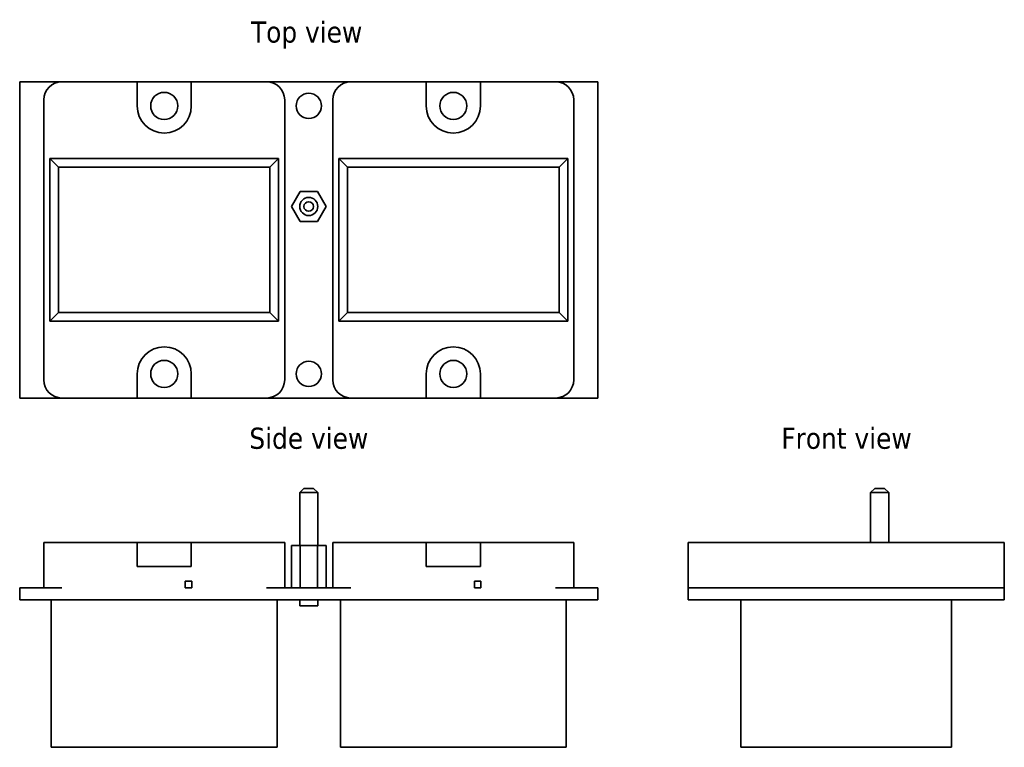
# Model space of a CAD drawing. Header units: millimetres. Extents: x 15 to 178, y 78 to 199.
import ezdxf

# ---------------------------------------------------------------- set-up
doc = ezdxf.new("R2010")
doc.units = ezdxf.units.MM
doc.layers.add('Symbol (ISO)', color=7, linetype='Continuous', lineweight=25)
doc.layers.add('Visible (ISO)', color=7, linetype='Continuous', lineweight=35)
doc.styles.add('Label Text (ISO)', font='TAHOMA.TTF')

msp = doc.modelspace()

# ---------------------------------------------------------------- linework, layer by layer
at = {"layer": 'Visible (ISO)'}
for p, q in [((14.96, 188.37), (21.96, 188.37)), ((14.96, 135.87), (14.96, 188.37)), ((21.96, 188.37), (34.46, 188.37)), ((34.46, 188.37), (43.46, 188.37)), ((34.46, 188.37), (34.46, 184.37)), ((43.46, 188.37), (55.96, 188.37)), ((43.46, 184.37), (43.46, 188.37)), ((55.96, 188.37), (69.96, 188.37)), ((69.96, 188.37), (82.46, 188.37)), ((82.46, 188.37), (91.46, 188.37)), ((82.46, 188.37), (82.46, 184.37)), ((91.46, 188.37), (103.96, 188.37)), ((91.46, 184.37), (91.46, 188.37)), ((103.96, 188.37), (110.96, 188.37)), ((110.96, 188.37), (110.96, 135.87)), ((18.96, 138.87), (18.96, 185.37)), ((58.96, 185.37), (58.96, 138.87)), ((66.96, 138.87), (66.96, 185.37)), ((106.96, 185.37), (106.96, 138.87)), ((19.96, 175.62), (57.96, 175.62)), ((19.96, 175.62), (21.4, 174.18)), ((19.96, 148.62), (19.96, 175.62)), ((57.96, 175.62), (56.52, 174.18)), ((57.96, 175.62), (57.96, 148.62)), ((67.96, 175.62), (105.96, 175.62)), ((67.96, 175.62), (69.4, 174.18)), ((67.96, 148.62), (67.96, 175.62)), ((105.96, 175.62), (104.52, 174.18)), ((105.96, 175.62), (105.96, 148.62)), ((56.52, 174.18), (21.4, 174.18)), ((21.4, 174.18), (21.4, 150.06)), ((56.52, 150.06), (56.52, 174.18)), ((104.52, 174.18), (69.4, 174.18)), ((69.4, 174.18), (69.4, 150.06)), ((104.52, 150.06), (104.52, 174.18)), ((60.07, 167.67), (61.52, 170.17)), ((61.52, 170.17), (64.4, 170.17)), ((64.4, 170.17), (65.85, 167.67)), ((61.52, 165.17), (60.07, 167.67)), ((65.85, 167.67), (64.4, 165.17)), ((64.4, 165.17), (61.52, 165.17)), ((19.96, 148.62), (21.4, 150.06)), ((21.4, 150.06), (56.52, 150.06)), ((57.96, 148.62), (56.52, 150.06)), ((67.96, 148.62), (69.4, 150.06)), ((69.4, 150.06), (104.52, 150.06)), ((105.96, 148.62), (104.52, 150.06)), ((57.96, 148.62), (19.96, 148.62)), ((105.96, 148.62), (67.96, 148.62)), ((34.46, 139.87), (34.46, 135.87)), ((43.46, 135.87), (43.46, 139.87)), ((82.46, 139.87), (82.46, 135.87)), ((91.46, 135.87), (91.46, 139.87)), ((21.96, 135.87), (14.96, 135.87)), ((34.46, 135.87), (21.96, 135.87)), ((43.46, 135.87), (34.46, 135.87)), ((55.96, 135.87), (43.46, 135.87)), ((69.96, 135.87), (55.96, 135.87)), ((82.46, 135.87), (69.96, 135.87)), ((91.46, 135.87), (82.46, 135.87)), ((103.96, 135.87), (91.46, 135.87)), ((110.96, 135.87), (103.96, 135.87)), ((62.16, 120.87), (61.46, 120.17)), ((64.46, 120.17), (61.46, 120.17)), ((61.46, 111.37), (61.46, 120.17)), ((62.16, 120.87), (63.76, 120.87)), ((63.76, 120.87), (64.46, 120.17)), ((64.46, 111.37), (64.46, 120.17)), ((156.96, 120.87), (156.26, 120.17)), ((159.26, 120.17), (156.26, 120.17)), ((156.26, 111.87), (156.26, 120.17)), ((156.96, 120.87), (158.56, 120.87)), ((158.56, 120.87), (159.26, 120.17)), ((159.26, 111.87), (159.26, 120.17)), ((18.96, 111.87), (21.96, 111.87)), ((18.96, 104.37), (18.96, 111.87)), ((34.46, 111.87), (21.96, 111.87)), ((34.46, 107.87), (34.46, 111.87)), ((43.46, 111.87), (34.46, 111.87)), ((55.96, 111.87), (43.46, 111.87)), ((43.46, 107.87), (43.46, 111.87)), ((55.96, 111.87), (58.96, 111.87)), ((58.96, 104.37), (58.96, 111.87)), ((60.07, 111.37), (60.07, 104.37)), ((61.52, 111.37), (60.07, 111.37)), ((61.52, 111.37), (61.52, 104.37)), ((64.4, 111.37), (61.52, 111.37)), ((64.4, 111.37), (64.4, 104.37)), ((65.85, 111.37), (64.4, 111.37)), ((65.85, 111.37), (65.85, 104.37)), ((66.96, 111.87), (69.96, 111.87)), ((66.96, 104.37), (66.96, 111.87)), ((82.46, 111.87), (69.96, 111.87)), ((82.46, 107.87), (82.46, 111.87)), ((91.46, 111.87), (82.46, 111.87)), ((103.96, 111.87), (91.46, 111.87)), ((91.46, 107.87), (91.46, 111.87)), ((103.96, 111.87), (106.96, 111.87)), ((106.96, 104.37), (106.96, 111.87)), ((125.96, 104.37), (125.96, 111.87)), ((125.96, 111.87), (128.96, 111.87)), ((175.46, 111.87), (128.96, 111.87)), ((175.46, 111.87), (178.46, 111.87)), ((178.46, 104.37), (178.46, 111.87)), ((43.46, 107.87), (34.46, 107.87)), ((91.46, 107.87), (82.46, 107.87)), ((42.46, 104.37), (42.46, 105.47)), ((42.46, 105.47), (43.56, 105.47)), ((43.56, 105.47), (43.56, 104.37)), ((90.46, 104.37), (90.46, 105.47)), ((90.46, 105.47), (91.56, 105.47)), ((91.56, 105.47), (91.56, 104.37)), ((21.96, 104.37), (14.96, 104.37)), ((14.96, 102.37), (14.96, 104.37)), ((43.56, 104.37), (42.46, 104.37)), ((69.96, 104.37), (55.96, 104.37)), ((91.56, 104.37), (90.46, 104.37)), ((110.96, 104.37), (103.96, 104.37)), ((110.96, 102.37), (110.96, 104.37)), ((178.46, 104.37), (125.96, 104.37)), ((125.96, 102.37), (125.96, 104.37)), ((178.46, 102.37), (178.46, 104.37)), ((110.96, 102.37), (14.96, 102.37)), ((20.21, 77.87), (20.21, 102.37)), ((57.71, 77.87), (57.71, 102.37)), ((61.46, 101.37), (61.46, 102.37)), ((61.46, 101.37), (64.46, 101.37)), ((64.46, 101.37), (64.46, 102.37)), ((68.21, 77.87), (68.21, 102.37)), ((105.71, 77.87), (105.71, 102.37)), ((178.46, 102.37), (125.96, 102.37)), ((134.71, 77.87), (134.71, 102.37)), ((169.71, 77.87), (169.71, 102.37)), ((20.21, 77.87), (57.71, 77.87)), ((68.21, 77.87), (105.71, 77.87)), ((134.71, 77.87), (169.71, 77.87))]:
    msp.add_line(p, q, dxfattribs=at)
for centre, radius in [((38.96, 184.37), 2.25), ((62.96, 184.37), 2.1), ((86.96, 184.37), 2.25), ((62.96, 167.67), 1.5), ((62.96, 167.67), 0.8), ((38.96, 139.87), 2.25), ((62.96, 139.87), 2.1), ((86.96, 139.87), 2.25)]:
    msp.add_circle(centre, radius, dxfattribs=at)
for centre, radius, start, end in [((21.96, 185.37), 3, 90, 180), ((55.96, 185.37), 3, 0, 90), ((69.96, 185.37), 3, 90, 180), ((103.96, 185.37), 3, 0, 90), ((38.96, 184.37), 4.5, 180, 0), ((86.96, 184.37), 4.5, 180, 0), ((38.96, 139.87), 4.5, 0, 180), ((86.96, 139.87), 4.5, 0, 180), ((21.96, 138.87), 3, 180, 270), ((55.96, 138.87), 3, 270, 0), ((69.96, 138.87), 3, 180, 270), ((103.96, 138.87), 3, 270, 0)]:
    msp.add_arc(centre, radius, start, end, dxfattribs=at)

# ---------------------------------------------------------------- texts
at = {"layer": 'Symbol (ISO)', "char_height": 3.5, "attachment_point": 7, "style": 'Label Text (ISO)'}
for s, insert in [('Top view', (53.36, 193.89)), ('Side view', (53.1, 127.37)), ('Front view', (141.43, 127.37))]:
    msp.add_mtext(s, dxfattribs=dict(at, insert=insert))

doc.saveas('drawing.dxf')
